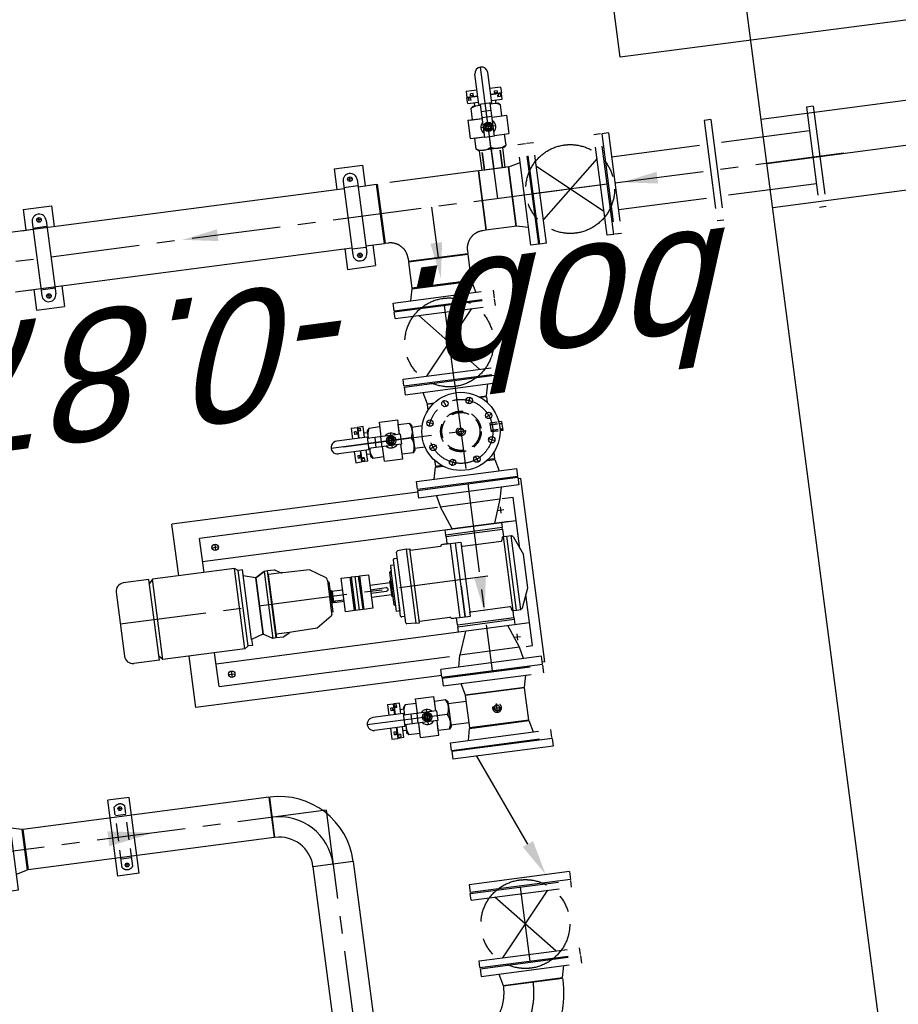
# Model space of a CAD drawing. Extents: x 117893332 to 118394757, y 454959407 to 455669244.
# Tile 239 of 256: x 118254376 to 118256848, y 455252082 to 455254852. Entities that reach past the tile are written whole.
import ezdxf

# ---------------------------------------------------------------- set-up
doc = ezdxf.new("R2010")
doc.units = 0
doc.header["$LTSCALE"] = 200
for name, pattern in [('CENTER', [2, 1.25, -0.25, 0.25, -0.25]), ('HIDDEN', [0.375, 0.25, -0.125]), ('Tauw_L_Center2', [6.499, 4, -0.833, 0.833, -0.833])]:
    doc.linetypes.add(name, pattern=pattern)
doc.layers.get('0').update_dxf_attribs({"linetype": 'CONTINUOUS'})
for name, color, linetype in [('0H', 6, 'CENTER'), ('0Hid', 6, 'HIDDEN'), ('0Hu1', 6, 'CONTINUOUS'), ('0Symbol', 6, 'CONTINUOUS'), ('EL6221--', 6, 'CONTINUOUS'), ('EL_N_A_EB00----REVISIE~-_-----', 1, 'CONTINUOUS'), ('ME_N_D_EB00----hollandia~-_-----', 135, 'CONTINUOUS'), ('ZU_B_D_EB00----ONDERDEEL~-_-----', 7, 'CONTINUOUS'), ('ZU_N_-_AL999---LL_pvc250_zgr34__18_^200~N_-----', 7, 'CONTINUOUS'), ('ZU_N_-_EL999---LL_pvc250_zgr34~H_-----', 2, 'Tauw_L_Center2'), ('ZU_N_-_EL999---LL_pvc250_zgr34~W_-----', 2, 'CONTINUOUS'), ('ZU_N_A_HV01----_arcering verharding gv asfalt~v_-----', 253, 'CONTINUOUS'), ('ZU_N_A_HV02----_arcering verharding ov betontegels-halfsteensverband~v_-----', 253, 'CONTINUOUS'), ('ZU_N_A_HV02----molgoot ov betonstraatsteen~v_-----', 253, 'CONTINUOUS')]:
    doc.layers.add(name, color=color, linetype=linetype)
doc.styles.add('tcb_isocp', font='tcb_isocp.shx')

# ---------------------------------------------------------------- blocks, each defined once
blk = doc.blocks.new('Vof100')
for p, q in [((-57.15, 0), (57.15, 0)), ((57.15, 0), (65.5, -32)), ((-65.5, -32), (-57.15, 0)), ((-110, -32), (110, -32)), ((-110, -52), (-110, -32)), ((-110, -52), (110, -52)), ((110, -52), (110, -32))]:
    blk.add_line(p, q)
blk = doc.blocks.new('B100')
for p, q in [((-57.2, 0), (57.2, 0)), ((152.5, -95.3), (152.5, -209.6))]:
    blk.add_line(p, q)
for radius in [209.7, 95.4]:
    blk.add_arc((152.5, 0), radius, 180, 270)
at = {"color": 0, "linetype": 'ByBlock'}
blk.add_arc((152.5, 0), 152.5, 180, 270, dxfattribs=at)
blk = doc.blocks.new('M150600')
for p, q in [((-150, 142.5), (-150, -142.5)), ((-131, 142.5), (-150, 142.5)), ((-131, 142.5), (-131, -142.5)), ((140.5, 142.5), (140.5, -142.5)), ((159.5, 142.5), (140.5, 142.5)), ((159.5, 142.5), (159.5, -142.5)), ((431, 142.5), (431, -142.5)), ((450, 142.5), (431, 142.5)), ((450, 142.5), (450, -142.5)), ((-131, 75), (140.5, 75)), ((431, 75), (159.5, 75)), ((-131, -75), (140.5, -75)), ((431, -75), (159.5, -75)), ((-131, -142.5), (-150, -142.5)), ((159.5, -142.5), (140.5, -142.5)), ((450, -142.5), (431, -142.5))]:
    blk.add_line(p, q)
blk = doc.blocks.new('LD150ba')
for p, q in [((0, 142.5), (0, -142.5)), ((0, 142.5), (19, 142.5)), ((19, 142.5), (19, -142.5)), ((191, 142.5), (191, -142.5)), ((191, 142.5), (210, 142.5)), ((210, 142.5), (210, -142.5)), ((19, -75), (191, 75)), ((19, 75), (191, -75)), ((0, -142.5), (19, -142.5)), ((191, -142.5), (210, -142.5))]:
    blk.add_line(p, q)
at = {"color": 0, "linetype": 'ByBlock'}
blk.add_line((0, 0), (210, 0), dxfattribs=at)
blk.add_circle((105, 0), 125)
blk = doc.blocks.new('S150')
for p, q in [((-227.15, 143), (-58.85, 143)), ((-227.15, 134.15), (-227.15, 143)), ((-58.85, 134.15), (-58.85, 143)), ((-286, -84.15), (-286, 84.15)), ((-286, 84.15), (-277.15, 84.15)), ((-8.85, 84.15), (0, 84.15)), ((0, -84.15), (0, 84.15)), ((-286, -84.15), (0, -84.15))]:
    blk.add_line(p, q)
at = {"color": 0, "linetype": 'ByBlock'}
blk.add_line((-143, 0), (-143, 143), dxfattribs=at)
for centre, start, end in [((-277.15, 134.15), 270, 0), ((-8.85, 134.15), 180, 270)]:
    blk.add_arc(centre, 50, start, end)
blk = doc.blocks.new('Vof150')
for p, q in [((-92, -33), (-84.15, 0)), ((-84.15, 0), (84.15, 0)), ((84.15, 0), (92, -33)), ((-142.5, -33), (142.5, -33)), ((-142.5, -55), (-142.5, -33)), ((-142.5, -55), (142.5, -55)), ((142.5, -55), (142.5, -33))]:
    blk.add_line(p, q)
blk = doc.blocks.new('sok-DN50va')
for p, q in [((-32.75, 0), (32.75, 0)), ((-32.75, 0), (-32.75, -56)), ((32.75, 0), (32.75, -56)), ((-32.75, -56), (32.75, -56))]:
    blk.add_line(p, q)
at = {"color": 0, "linetype": 'ByBlock'}
blk.add_line((0, -56), (0, 0), dxfattribs=at)
at = {"color": 0, "linetype": 'HIDDEN'}
for p, q in [((-26, 0), (-26, -56)), ((-25, 0), (-25, -56)), ((25, 0), (25, -56)), ((26, 0), (26, -56))]:
    blk.add_line(p, q, dxfattribs=at)
blk = doc.blocks.new('TK150')
for p, q in [((3, 142.5), (3, -142.5)), ((3, 142.5), (25, 142.5)), ((25, 142.5), (25, -142.5)), ((381, 142.5), (381, -142.5)), ((381, 142.5), (403, 142.5)), ((403, 142.5), (403, -142.5)), ((288.8, 36.3), (25, -74.3)), ((3, -142.5), (25, -142.5)), ((381, -142.5), (403, -142.5))]:
    blk.add_line(p, q)
blk.add_solid([(282.3, 51.7), (295.2, 21), (381, 75)])
blk = doc.blocks.new('A$C2A487C3A')
for p, q in [((0, -142.5), (0, 142.5)), ((0, 142.5), (22, 142.5)), ((22, 142.5), (22, -142.5)), ((508, 142.5), (508, -142.5)), ((530, 142.5), (508, 142.5)), ((530, -142.5), (530, 142.5)), ((55, 122), (55, 90.9)), ((200, 122), (55, 122)), ((120, -768), (120, 122)), ((164, 107.2), (217.8, 129.3)), ((312.2, 129.3), (217.8, 129.3)), ((366, 107.2), (312.2, 129.3)), ((475, 122), (330, 122)), ((410, -768), (410, 122)), ((475, 103.5), (475, 122)), ((22, 92), (55, 84.2)), ((55, 84.2), (120, 60)), ((55, 84.2), (55, -84.2)), ((120, 102), (120, -58)), ((370, 102.5), (160, 102.5)), ((160, 89.5), (160, 102.5)), ((370, 89.5), (160, 89.5)), ((160, 79.1), (160, 89.5)), ((370, 89.5), (370, 102.5)), ((370, 79.1), (370, 89.5)), ((475, 84.2), (410, 60)), ((508, 92), (475, 84.2)), ((475, 84.2), (475, -84.2)), ((120, -80), (120, 80)), ((120, 80), (135, 80)), ((135, 80), (135, -80)), ((140, 80), (135, 80)), ((140, 80), (160, 80.5)), ((140, 80), (140, -80)), ((160, 79.5), (370, 79.5)), ((170.5, 74.9), (161.5, 77.1)), ((172, -37.7), (172, 72.9)), ((358, -37.7), (358, 72.9)), ((359.5, 74.9), (368.5, 77.1)), ((390, 80), (370, 80.5)), ((390, -80), (390, 80)), ((390, 80), (395, 80)), ((390, 0), (390, 66.8)), ((395, -80), (395, 80)), ((395, 80), (410, 80)), ((160, -40.5), (172, -40.5)), ((160, -55.5), (160, -40.5)), ((169, -40.5), (358, -40.5)), ((370, -40.5), (358, -40.5)), ((370, -55.5), (370, -40.5)), ((120, -60), (55, -84.2)), ((135, -80), (120, -80)), ((140, -80), (135, -80)), ((140, -80), (160, -80.5)), ((370, -55.5), (160, -55.5)), ((160, -95.5), (160, -55.5)), ((160, -70.5), (370, -70.5)), ((160, -75.5), (160, -92.5)), ((283.1, -55.5), (370, -55.5)), ((370, -95.5), (370, -55.5)), ((370, -75.5), (370, -92.5)), ((390, -80), (370, -80.5)), ((390, -80), (395, -80)), ((410, -80), (395, -80)), ((410, -60), (475, -84.2)), ((22, -92), (55, -84.2)), ((55, -93.5), (55, -768)), ((161, -95.5), (160, -95.5)), ((164, -184.5), (164, -98.5)), ((366, -184.5), (366, -98.5)), ((369, -95.5), (370, -95.5)), ((508, -92), (475, -84.2)), ((475, -768), (475, -114.3)), ((0, -142.5), (22, -142.5)), ((530, -142.5), (508, -142.5)), ((160, -185.5), (164, -184.5)), ((370, -185.5), (160, -185.5)), ((160, -195.5), (160, -185.5)), ((370, -185.5), (366, -184.5)), ((370, -195.5), (370, -185.5)), ((160, -195.5), (370, -195.5)), ((160, -195.5), (161.8, -220.7)), ((370, -195.5), (368.2, -220.7)), ((365.2, -223.5), (164.8, -223.5)), ((182.5, -223.5), (182.5, -232.5)), ((185.5, -235.5), (330, -235.5)), ((200, -235.5), (200, -245.5)), ((200, -245.5), (215, -245.5)), ((209, -245.5), (206, -245.5)), ((215, -245.5), (219, -249.5)), ((219, -249.5), (215, -245.5)), ((315, -245.5), (215, -245.5)), ((344.5, -235.5), (287.5, -235.5)), ((315, -245.5), (311, -249.5)), ((330, -245.5), (315, -245.5)), ((330, -235.5), (330, -245.5)), ((347.5, -223.5), (347.5, -232.5)), ((311, -249.5), (219, -249.5)), ((242.5, -252.5), (242.5, -249.5)), ((242.5, -249.5), (265, -249.5)), ((287.5, -252.5), (242.5, -252.5)), ((247.5, -310), (247.5, -252.5)), ((260, -310), (260, -265.5)), ((270, -310), (270, -265.5)), ((282.5, -252.5), (282.5, -310)), ((287.5, -249.5), (287.5, -252.5)), ((217.5, -310), (312.5, -310)), ((217.5, -336), (217.5, -310)), ((312.5, -310), (312.5, -336)), ((217.5, -336), (312.5, -336)), ((217.5, -359), (217.5, -339)), ((217.5, -339), (312.5, -339)), ((217.5, -349), (312.5, -349)), ((217.5, -359), (312.5, -359)), ((312.5, -339), (312.5, -359)), ((217.5, -388), (217.5, -362)), ((312.5, -362), (217.5, -362)), ((312.5, -362), (312.5, -380)), ((312.5, -380), (312.5, -388)), ((312.5, -388), (217.5, -388)), ((250, -419), (250, -388)), ((279.5, -388), (279.5, -412)), ((283, -388), (283, -416)), ((211, -429.2), (181.9, -472.8)), ((218.5, -427), (215.2, -427)), ((218.5, -427), (311.5, -427)), ((222.5, -423), (307.5, -423)), ((247.5, -423), (247.5, -419)), ((247.5, -419), (250, -419)), ((280, -416.5), (250, -416.5)), ((280, -419), (250, -419)), ((283, -416), (280, -416)), ((280, -416), (280, -419)), ((280, -419), (282.5, -419)), ((282.5, -419), (282.5, -423)), ((311.5, -427), (314.8, -427)), ((319, -429.2), (348.1, -472.8)), ((181.9, -472.8), (180.7, -539.8)), ((348.1, -472.8), (349.3, -539.8)), ((170.7, -568.8), (179.9, -552.9)), ((180.5, -551.8), (180, -581.5)), ((180.7, -539.8), (180.5, -551.8)), ((349.3, -539.8), (349.5, -551.8)), ((349.5, -551.8), (350, -581.5)), ((359.3, -568.8), (350.1, -552.9)), ((170, -571.3), (170, -590.5)), ((180, -581.5), (180, -590)), ((350, -581.5), (350, -590)), ((360, -571.3), (360, -590.5)), ((360, -590.5), (170, -590.5)), ((170, -590.5), (170, -600)), ((170, -600), (360, -600)), ((170, -600), (185, -626)), ((170, -600), (185, -626)), ((185, -626), (170, -600)), ((180, -590), (360, -590)), ((180, -590.5), (360, -590.5)), ((360, -600), (345, -626)), ((360, -600), (345, -626)), ((360, -590.5), (360, -600)), ((185, -626.5), (175, -660)), ((185, -626), (345, -626)), ((185, -626), (345, -626)), ((185, -626.5), (185, -626)), ((185, -626.5), (345, -626.5)), ((185, -626.5), (345, -626.5)), ((185, -626.5), (185, -626.5)), ((345, -626.5), (345, -626)), ((345, -626.5), (345, -626.5)), ((345, -626.5), (355, -660)), ((158, -660), (158, -672)), ((355, -660), (158, -660)), ((355, -660), (372, -660)), ((372, -660), (372, -672)), ((158, -672), (151, -682)), ((379, -682), (151, -682)), ((151, -682), (151, -914.7)), ((372, -672), (158, -672)), ((372, -672), (379, -682)), ((379, -682), (379, -914.7)), ((151, -768), (55, -768)), ((475, -768), (379, -768)), ((151, -914.7), (162.4, -924.7)), ((379, -914.7), (151, -914.7)), ((151, -924.7), (151, -997.3)), ((379, -924.7), (151, -924.7)), ((379, -914.7), (367.6, -924.7)), ((379, -924.7), (379, -997.3)), ((174.4, -1020.7), (355.6, -1020.7))]:
    blk.add_line(p, q)
blk.add_lwpolyline([(279.5, -412), (279.5, -412.1), (279.5, -412.3), (279.5, -412.4), (279.5, -412.6), (279.5, -412.7), (279.5, -412.8), (279.5, -413), (279.5, -413.1), (279.5, -413.2), (279.5, -413.4), (279.5, -413.5), (279.5, -413.6), (279.5, -413.8), (279.5, -413.9), (279.5, -414), (279.5, -414.1), (279.5, -414.2), (279.6, -414.4), (279.6, -414.5), (279.6, -414.6), (279.6, -414.7), (279.6, -414.8), (279.6, -414.9), (279.6, -415), (279.7, -415.1), (279.7, -415.2), (279.7, -415.2), (279.7, -415.3), (279.7, -415.4), (279.7, -415.5), (279.7, -415.5), (279.8, -415.6), (279.8, -415.7), (279.8, -415.7), (279.8, -415.8), (279.8, -415.8), (279.9, -415.8), (279.9, -415.9), (279.9, -415.9), (279.9, -415.9), (279.9, -416), (279.9, -416), (280, -416), (280, -416), (280, -416)])
for centre in [(85, -728), (445, -728)]:
    blk.add_circle(centre, 9)
for centre, radius, start, end in [((160, 104.5), 2, 270, 360), ((165, 104.3), 3, 108.6418, 180), ((365, 104.3), 3, 360, 71.3582), ((370, 104.5), 2, 180, 270), ((162, 79.1), 2, 180, 255.9638), ((170, 72.9), 2, 360, 75.9637), ((360, 72.9), 2, 104.0363, 180), ((368, 79.1), 2, 284.0362, 360), ((169, -37.5), 3, 270, 360), ((361, -37.5), 3, 180, 270), ((161, -98.5), 3, 360, 90), ((369, -98.5), 3, 90, 180), ((164.8, -220.5), 3, 184.0856, 270), ((365.2, -220.5), 3, 270, 355.9144), ((185.5, -232.5), 3, 180, 270), ((344.5, -232.5), 3, 270, 360), ((265, -265.5), 5, 360, 180), ((215.2, -432), 5, 90, 146.2268), ((218.5, -423), 4, 270, 0), ((311.5, -423), 4, 180, 270), ((314.8, -432), 5, 33.7732, 90), ((175.5, -550.4), 5, 330, 359), ((354.5, -550.4), 5, 181, 210), ((175, -571.3), 5, 150, 180), ((355, -571.3), 5, 0, 30), ((174.4, -997.3), 23.4, 180, 270), ((355.6, -997.3), 23.4, 270, 0)]:
    blk.add_arc(centre, radius, start, end)
at = {"layer": '0H'}
for p, q in [((85, 73), (85, 91)), ((445, 73), (445, 91)), ((76, 82), (94, 82)), ((436, 82), (454, 82)), ((85, -737), (85, -719)), ((445, -737), (445, -719)), ((76, -728), (94, -728)), ((436, -728), (454, -728))]:
    blk.add_line(p, q, dxfattribs=at)
at = {"layer": '0H', "color": 1, "linetype": 'CENTER'}
for p, q in [((265, 22), (265, -1020.7)), ((0, 0), (530, 0))]:
    blk.add_line(p, q, dxfattribs=at)
blk = doc.blocks.new('sok-DN15ba')
at = {"color": 0, "linetype": 'ByBlock'}
for p, q in [((12.5, 0), (-12.5, 0)), ((0, -12.5), (0, 12.5))]:
    blk.add_line(p, q, dxfattribs=at)
for radius in [12.5, 7.5]:
    blk.add_circle((0, 0), radius)
blk.add_arc((0, 0), 8.5, 180, 90)
blk = doc.blocks.new('B150')
for p, q in [((-84.1, 0), (84.2, 0)), ((228.5, -144.3), (228.5, -312.6))]:
    blk.add_line(p, q)
for radius in [312.6, 144.3]:
    blk.add_arc((228.5, 0), radius, 180, 270)
at = {"color": 0, "linetype": 'ByBlock'}
blk.add_arc((228.5, 0), 228.5, 180, 270, dxfattribs=at)
blk = doc.blocks.new('KK_DN50ba')
for p, q in [((-63.4, 35.6), (-57.8, 42)), ((-63.4, -35.6), (-63.4, 35.6)), ((-57.8, 42), (-26.4, 42)), ((25.6, 55.1), (-26.4, 55.1)), ((-26.4, 55.1), (-26.4, 14)), ((-26.4, 42), (-26.4, 14)), ((25.6, 55.1), (25.6, 14)), ((25.6, 48.4), (25.6, 14)), ((57.1, 42), (25.6, 42)), ((62.6, 35.6), (57.1, 42)), ((62.6, 14), (62.6, 35.6)), ((-57.8, 0), (-28.4, 0)), ((-28.4, 14), (65.4, 14)), ((-28.4, -14), (-28.4, 14)), ((27.7, -14), (27.7, 14)), ((44.3, -14), (44.3, 14)), ((65.4, 18.2), (151.4, 18.2)), ((65.4, -18.2), (65.4, 18.2)), ((-28.4, -14), (65.4, -14)), ((-26.4, -14), (-26.4, -42)), ((-26.4, -14), (-26.4, -55.1)), ((25.6, -14), (25.6, -48.4)), ((25.6, -14), (25.6, -55.1)), ((62.6, -35.6), (62.6, -14)), ((65.4, -18.2), (151.4, -18.2)), ((-57.8, -42), (-63.4, -35.6)), ((-26.4, -42), (-57.8, -42)), ((25.6, -55.1), (-26.4, -55.1)), ((25.6, -42), (57.1, -42)), ((57.1, -42), (62.6, -35.6))]:
    blk.add_line(p, q)
blk.add_lwpolyline([(-5.6, 9.1), (-10.9, 0), (-5.6, -9.1), (4.9, -9.1), (10.1, 0), (4.9, 9.1)], close=True)
for radius in [13.1, 8.27, 6.13]:
    blk.add_circle((-0.4, 0), radius)
for centre, radius, start, end in [((-21, 21), 42.3, 150.2533, 209.7467), ((20.3, 21), 42.3, 350.4908, 29.7467), ((-21, -21), 42.3, 150.2533, 209.7467), ((-0.4, 0), 21, 41.8103, 138.1897), ((-0.4, 0), 7, 168.4465, 99.6448), ((151.4, 0), 18.2, 270, 90), ((-0.4, 0), 21, 221.8103, 318.1897), ((20.3, -21), 42.3, 330.2533, 9.5092)]:
    blk.add_arc(centre, radius, start, end)
at = {"layer": '0H'}
for p, q in [((-0.4, -21), (-0.4, 21)), ((-63.4, 0), (169.6, 0))]:
    blk.add_line(p, q, dxfattribs=at)
blk = doc.blocks.new('slibverwerkingsgebouw')
for p, q in [((7488.9, 2096.6), (7430.5, 2096.5)), ((7430.5, 2096.5), (7430.6, 2016.5)), ((7715.5, 2096.7), (7657.2, 2096.7)), ((7715.5, 2096.7), (7715.6, 2016.7)), ((5822.1, 2074.8), (6037.1, 2074.9)), ((5822.1, 2014.8), (5822.1, 2074.8)), ((6037.1, 2014.9), (6037.1, 2074.9)), ((7471.6, 2056.6), (7458.6, 2056.5)), ((7465.1, 2050.1), (7465.1, 2063.1)), ((7677.1, 2076.7), (7469.1, 2076.6)), ((7485.6, 2076.6), (7485.6, 2036.6)), ((7660.5, 2076.7), (7660.6, 2036.7)), ((7674.6, 2056.7), (7687.6, 2056.7)), ((7681.1, 2050.2), (7681.1, 2063.2)), ((7677.1, 2036.7), (7469.1, 2036.6)), ((5822.1, 2014.8), (6037.1, 2014.9)), ((7488.9, 2016.6), (7430.6, 2016.5)), ((7715.6, 2016.7), (7657.2, 2016.7)), ((7489.5, 1214.1), (7431.1, 1214.1)), ((7431.1, 1214.1), (7431.2, 1134.1)), ((7677.7, 1194.3), (7469.7, 1194.1)), ((7486.2, 1194.1), (7486.2, 1154.1)), ((7716.1, 1214.3), (7657.8, 1214.2)), ((7661.1, 1194.2), (7661.2, 1154.2)), ((7716.1, 1214.3), (7716.2, 1134.3)), ((7472.2, 1174.1), (7459.2, 1174.1)), ((7465.7, 1167.6), (7465.7, 1180.6)), ((7675.2, 1174.2), (7688.2, 1174.3)), ((7681.7, 1167.8), (7681.7, 1180.8)), ((7677.7, 1154.3), (7469.7, 1154.1)), ((7489.5, 1134.1), (7431.2, 1134.1)), ((7716.2, 1134.3), (7657.8, 1134.2))]:
    blk.add_line(p, q)
at = {"color": 0, "linetype": 'ByBlock'}
for p, q in [((5849.6, 2039.3), (5849.6, 2050.3)), ((6009.6, 2039.4), (6009.6, 2050.4)), ((5844.1, 2044.8), (5855.1, 2044.8)), ((6004.1, 2044.9), (6015.1, 2044.9))]:
    blk.add_line(p, q, dxfattribs=at)
for centre, radius in [((5849.6, 2044.8), 5.5), ((6009.6, 2044.9), 5.5), ((7465.1, 2056.6), 6.5), ((7681.1, 2056.7), 6.5), ((7465.7, 1174.1), 6.5), ((7681.7, 1174.3), 6.5)]:
    blk.add_circle(centre, radius)
for centre, start, end in [((7469.1, 2056.6), 90.0391, 270.0391), ((7677.1, 2056.7), 270.0391, 90.0391), ((7469.7, 1174.1), 90.0391, 270.0391), ((7677.7, 1174.3), 270.0391, 90.0391)]:
    blk.add_arc(centre, 20, start, end)
at = {"layer": '0H'}
for p, q in [((5930, 1470), (5929, 2884.9)), ((7574.6, -213.6), (7572.6, 2706.7)), ((5930, 1470), (499, 1466.3)), ((6937.6, 1289.4), (6937.8, 956.2)), ((6906.8, 1031), (6899.5, 1048.6)), ((6968.8, 1031.1), (6976, 1048.6)), ((6863, 987.2), (6845.4, 994.4)), ((7012.6, 987.3), (7030.2, 994.6)), ((7082.3, 956.3), (6792.3, 956.1)), ((6863, 925.2), (6845.5, 917.9)), ((7012.7, 925.3), (7030.2, 918)), ((6906.9, 881.4), (6899.6, 863.8)), ((6968.9, 881.4), (6976.1, 863.9)), ((7573.9, 769.1), (7821.5, 769.3))]:
    blk.add_line(p, q, dxfattribs=at)
blk.add_circle((6937.8, 956.2), 90, dxfattribs=at)
at = {"layer": '0Hid'}
for p, q in [((5843.9, 2059.8), (6015.3, 2059.9)), ((5868.3, 2029.8), (5868.3, 2059.8)), ((5990.9, 2029.9), (5990.9, 2059.9)), ((5844, 2029.8), (6015.3, 2029.9)), ((6950.4, 872.1), (6925.4, 872.1)), ((6925.4, 852), (6925.4, 872.1)), ((6929.4, 872.1), (6929.4, 851.6)), ((6930.4, 872.1), (6930.4, 851.5)), ((6945.4, 872.1), (6945.4, 851.5)), ((6946.4, 872.1), (6946.4, 851.6)), ((6950.4, 852), (6950.4, 872.1)), ((6929.4, 846.6), (6929.4, 839.1)), ((6930.4, 846.5), (6930.4, 839.1)), ((6945.4, 846.5), (6945.4, 839.1)), ((6946.4, 846.6), (6946.4, 839.1))]:
    blk.add_line(p, q, dxfattribs=at)
for radius in [57.1, 53.5]:
    blk.add_circle((6937.8, 956.2), radius, dxfattribs=at)
for centre, start, end in [((5855.6, 2044.8), 127.9027, 232.1754), ((6003.6, 2044.9), 307.9027, 52.1754)]:
    blk.add_arc(centre, 19, start, end, dxfattribs=at)
at = {"layer": '0Hu1'}
for p, q in [((5986.6, 2323.1), (5872.3, 2323)), ((5872.7, 1624.5), (5872.3, 2323)), ((5987, 1624.6), (5986.6, 2323.1)), ((7488.9, 2148.6), (7489.5, 1194.1)), ((7657.2, 2148.7), (7657.8, 1194.2)), ((7488.9, 2108.6), (7488.9, 2076.6)), ((7657.2, 2108.7), (7657.2, 2076.7)), ((6263.7, 1795.8), (6409.7, 1795.9)), ((6264.2, 1098.3), (6263.7, 1795.8)), ((6637.7, 1796), (6783.7, 1796.1)), ((6784.2, 1098.6), (6783.7, 1796.1)), ((5987, 1624.6), (5872.7, 1624.5)), ((5777.4, 1527.1), (3984, 1525.9)), ((5777.5, 1412.8), (3984, 1411.6)), ((6104.3, 1260.5), (6104.4, 1244)), ((6135.2, 1260.5), (6104.3, 1260.5)), ((6123.2, 1252.5), (6115.4, 1252.5)), ((6115.4, 1247.5), (6115.4, 1252.5)), ((6120.4, 1247.5), (6115.4, 1247.5)), ((6120.4, 1242.5), (6120.4, 1247.5)), ((6123.2, 1242.5), (6123.2, 1252.5)), ((6202.4, 1260.6), (6171.6, 1260.5)), ((6183.5, 1252.6), (6191.4, 1252.6)), ((6183.5, 1242.6), (6183.5, 1252.6)), ((6186.4, 1247.6), (6191.4, 1247.6)), ((6186.4, 1242.6), (6186.4, 1247.6)), ((6191.4, 1247.6), (6191.4, 1252.6)), ((6202.4, 1260.6), (6202.4, 1244.1)), ((6919.4, 1261.1), (6888.6, 1261)), ((6888.6, 1261), (6888.6, 1244.5)), ((6907.5, 1253.1), (6899.6, 1253.1)), ((6899.6, 1248.1), (6899.6, 1253.1)), ((6904.6, 1248.1), (6899.6, 1248.1)), ((6904.6, 1243.1), (6904.6, 1248.1)), ((6907.5, 1243.1), (6907.5, 1253.1)), ((6986.6, 1261.1), (6955.8, 1261.1)), ((6967.8, 1253.1), (6975.6, 1253.1)), ((6967.8, 1243.1), (6967.8, 1253.1)), ((6970.6, 1248.1), (6975.6, 1248.1)), ((6970.6, 1243.1), (6970.6, 1248.1)), ((6975.6, 1248.1), (6975.6, 1253.1)), ((6986.6, 1261.1), (6986.6, 1244.6)), ((6135.2, 1244), (6104.4, 1244)), ((6135.2, 1242.6), (6104.4, 1242.5)), ((6104.4, 1226.5), (6104.4, 1242.5)), ((6104.4, 1226.5), (6135.2, 1226.6)), ((6107.8, 1244), (6107.8, 1234.8)), ((6115.3, 1234.8), (6107.8, 1234.8)), ((6112.8, 1239), (6112.8, 1244)), ((6115.3, 1239), (6112.8, 1239)), ((6115.3, 1234.8), (6115.3, 1239)), ((6123.2, 1216.9), (6123.2, 1226.5)), ((6202.4, 1244.1), (6171.6, 1244)), ((6202.4, 1242.6), (6171.6, 1242.6)), ((6171.6, 1226.6), (6202.4, 1226.6)), ((6183.5, 1217), (6183.5, 1226.6)), ((6191.4, 1239), (6193.9, 1239)), ((6191.4, 1234.9), (6191.4, 1239)), ((6191.4, 1234.9), (6199, 1234.9)), ((6193.9, 1239), (6193.9, 1244)), ((6199, 1244.1), (6199, 1234.9)), ((6202.4, 1226.6), (6202.4, 1242.6)), ((6919.4, 1244.5), (6888.6, 1244.5)), ((6919.4, 1243.1), (6888.6, 1243.1)), ((6888.6, 1227.1), (6888.6, 1243.1)), ((6888.6, 1227.1), (6919.4, 1227.1)), ((6892, 1244.5), (6892, 1235.4)), ((6899.6, 1235.4), (6892, 1235.4)), ((6897.1, 1239.5), (6897.1, 1244.5)), ((6899.6, 1239.5), (6897.1, 1239.5)), ((6899.6, 1235.4), (6899.6, 1239.5)), ((6907.5, 1217.5), (6907.5, 1227.1)), ((6986.6, 1244.6), (6955.8, 1244.6)), ((6986.6, 1243.1), (6955.8, 1243.1)), ((6955.8, 1227.1), (6986.6, 1227.1)), ((6967.8, 1217.5), (6967.8, 1227.1)), ((6975.7, 1239.6), (6978.2, 1239.6)), ((6975.7, 1235.4), (6975.7, 1239.6)), ((6975.7, 1235.4), (6983.2, 1235.4)), ((6978.2, 1239.6), (6978.2, 1244.6)), ((6983.2, 1244.6), (6983.2, 1235.4)), ((6986.6, 1227.1), (6986.6, 1243.1)), ((7489.5, 1154.1), (7489.6, 1101.6)), ((7657.8, 1154.2), (7657.9, 1101.7)), ((6123.3, 1090.9), (6123.4, 1039.8)), ((6183.6, 1091), (6183.7, 1039.9)), ((6792.2, 1098.6), (6792.4, 813.6)), ((6792.2, 1098.6), (6814.2, 1098.6)), ((6814.2, 1098.6), (6814.4, 813.6)), ((6907.6, 1091.5), (6907.6, 1062)), ((6967.9, 1091.5), (6967.9, 1062)), ((7060.2, 1098.8), (7060.4, 813.8)), ((7082.2, 1098.8), (7060.2, 1098.8)), ((7082.2, 1098.8), (7082.4, 813.8)), ((7489.6, 1101.6), (7657.9, 1101.7)), ((6199.3, 1039.9), (6107.8, 1039.8)), ((6107.9, 871.5), (6107.8, 1039.8)), ((6199.4, 871.6), (6199.3, 1039.9)), ((6199.4, 871.6), (6199.3, 1039.9)), ((6814.3, 1048.1), (6847.3, 1040.3)), ((6847.3, 1040.3), (6847.3, 1018.7)), ((6849.3, 1021.5), (6849.3, 1040.3)), ((6866.9, 1040.3), (6849.3, 1040.3)), ((7025.3, 1040.4), (7008.6, 1040.4)), ((7025.3, 1023), (7025.3, 1040.4)), ((7060.3, 1048.3), (7027.3, 1040.4)), ((7027.3, 1040.4), (7027.3, 1020.2)), ((7428.8, 1040.7), (7355.3, 1040.7)), ((7355.4, 872.4), (7355.3, 1040.7)), ((7428.9, 872.4), (7428.8, 1040.7)), ((6847.4, 893.6), (6847.4, 872)), ((6849.4, 872), (6849.4, 890.8)), ((7025.4, 872.1), (7025.4, 889.6)), ((7027.4, 892.3), (7027.4, 872.1)), ((6107.9, 871.5), (6199.4, 871.6)), ((6107.9, 871.5), (6199.4, 871.6)), ((6847.4, 872), (6814.4, 864.1)), ((6867, 872), (6849.4, 872)), ((7025.4, 872.1), (7008.7, 872.1)), ((7027.4, 872.1), (7060.4, 864.3)), ((7428.9, 872.4), (7355.4, 872.4)), ((6925.4, 839.1), (6925.4, 846.9)), ((6950.4, 839.1), (6925.4, 839.1)), ((6950.4, 839.1), (6950.4, 847)), ((6264.4, 805.8), (6264.4, 813.3)), ((6264.4, 805.8), (6784.4, 806.1)), ((6784.4, 806.1), (6784.4, 813.6)), ((6792.4, 813.6), (6814.4, 813.6)), ((7082.4, 813.8), (7060.4, 813.8)), ((7489.8, 726.1), (7489.8, 813.6)), ((7489.8, 811.6), (7658.1, 811.7)), ((7658.1, 726.2), (7658.1, 811.7)), ((7849.7, 818.3), (7849.7, 787.5)), ((7849.7, 818.3), (7865.7, 818.3)), ((7867.1, 814.9), (7858, 814.9)), ((7858, 807.3), (7858, 814.9)), ((7858, 807.3), (7862.2, 807.3)), ((7862.2, 807.3), (7862.1, 809.8)), ((7862.1, 809.8), (7867.1, 809.8)), ((7865.7, 787.5), (7865.7, 818.3)), ((7883.7, 818.3), (7867.1, 818.3)), ((7867.2, 787.5), (7867.1, 818.3)), ((7870.7, 807.3), (7875.7, 807.3)), ((7870.7, 802.3), (7870.7, 807.3)), ((7875.7, 799.4), (7875.7, 807.3)), ((7883.7, 787.5), (7883.7, 818.3)), ((7840.1, 799.4), (7849.7, 799.4)), ((7865.7, 802.3), (7870.7, 802.3)), ((7865.7, 799.4), (7875.7, 799.4)), ((7849.7, 751.1), (7849.8, 720.3)), ((7865.8, 720.3), (7865.7, 751.1)), ((7867.2, 720.3), (7867.2, 751.1)), ((7883.7, 720.3), (7883.7, 751.1)), ((7658.1, 728.2), (7489.8, 728.1)), ((7840.1, 739.1), (7849.7, 739.1)), ((7849.8, 720.3), (7865.8, 720.3)), ((7858.1, 731.2), (7858.1, 723.7)), ((7858.1, 731.2), (7862.2, 731.2)), ((7867.2, 723.7), (7858.1, 723.7)), ((7862.2, 731.2), (7862.2, 728.7)), ((7862.2, 728.7), (7867.2, 728.8)), ((7865.7, 739.1), (7875.7, 739.1)), ((7865.7, 736.3), (7870.7, 736.3)), ((7883.7, 720.3), (7867.2, 720.3)), ((7870.7, 736.3), (7870.7, 731.3)), ((7870.7, 731.3), (7875.7, 731.3)), ((7875.7, 739.1), (7875.7, 731.3))]:
    blk.add_line(p, q, dxfattribs=at)
for centre, radius in [((6937.8, 956.2), 110), ((6903.3, 1039.4), 9), ((6972.2, 1039.4), 9), ((6854.6, 990.6), 9), ((7020.9, 990.7), 9), ((6854.7, 921.7), 9), ((7021, 921.8), 9), ((6903.4, 873.1), 9), ((6972.3, 873.1), 9)]:
    blk.add_circle(centre, radius, dxfattribs=at)
blk.add_solid([(6524.3, 939.3), (6424.3, 955.9), (6524.3, 972.6)], dxfattribs=at)
at = {"layer": '0Symbol'}
for points in [[(5950.9, 2087.9), (5929.7, 1959.9), (5908.2, 2087.9)], [(7556.7, 1563.6), (7573.3, 1663.7), (7590.1, 1563.7)], [(7472.6, 939.9), (7372.6, 956.5), (7472.6, 973.3)], [(7557.6, 316), (7574.2, 416), (7590.9, 316)]]:
    blk.add_solid(points, dxfattribs=at)
at = {"layer": '0H', "color": 1, "linetype": 'CENTER', "xscale": -1}
for name, p, rotation in [('B150', (5375.3, 955.2), 270.0390618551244), ('Vof150', (5377.3, 955.2), 90.03906185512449), ('Vof150', (6201.3, 955.7), 90.03906185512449)]:
    blk.add_blockref(name, p, dxfattribs=dict(at, rotation=rotation))
at = {"layer": '0H', "color": 1, "linetype": 'CENTER'}
for name, p, rotation in [('LD150ba', (5435.3, 955.2), 0.03906527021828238), ('Vof150', (6106.3, 955.7), 270.0390618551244), ('LD150ba', (7085.3, 956.3), 0.03906527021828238), ('Vof150', (7353.3, 956.5), 270.0390618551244), ('S150', (7573.7, 1099.7), 90.03906185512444), ('sok-DN50va', (7658.1, 769.2), 90.03906185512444), ('Vof150', (7574, 726.2), 0.03906527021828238), ('LD150ba', (7574.2, 458.2), 90.03906185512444), ('M150600', (7574.3, 305.2), 270.0390618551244)]:
    blk.add_blockref(name, p, dxfattribs=dict(at, rotation=rotation))
at = {"layer": '0Hid', "color": 1, "linetype": 'CENTER', "xscale": -1, "rotation": 270.0390618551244}
blk.add_blockref('sok-DN15ba', (6153.6, 955.7), dxfattribs=at)
at = {"layer": '0Hid', "color": 1, "linetype": 'CENTER', "rotation": 90.03906185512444}
blk.add_blockref('sok-DN15ba', (6937.8, 956.2), dxfattribs=at)
at = {"layer": '0Hu1', "xscale": -1, "rotation": 180.0390652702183}
blk.add_blockref('Vof100', (5929.4, 2325.1), dxfattribs=at)
at = {"layer": '0Hu1'}
for name, p, rotation in [('A$C2A487C3A', (6789.3, 956.1), 180.0390652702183), ('B100', (5777.5, 1469.9), 90.03906185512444), ('KK_DN50ba', (6153.4, 1154.3), 90.03906185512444), ('KK_DN50ba', (6937.7, 1154.8), 90.03906185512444), ('KK_DN50ba', (7777.5, 769.2), 0.03906527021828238)]:
    blk.add_blockref(name, p, dxfattribs=dict(at, rotation=rotation))
at = {"layer": '0Hu1', "color": 1, "linetype": 'CENTER', "rotation": 180.0390652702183}
blk.add_blockref('TK150', (6051.3, 955.6), dxfattribs=at)
blk = doc.blocks.new('A$C051E189E')
at = {"layer": 'EL6221--'}
blk.add_lwpolyline([(62257.8, -66189.5), (64521.3, -66189.5), (64521.3, -68370.8), (62257.8, -68370.8)], close=True, dxfattribs=at)

msp = doc.modelspace()

# ---------------------------------------------------------------- hatches: boundary and pattern name
at = {"layer": 'ZU_N_A_HV01----_arcering verharding gv asfalt~v_-----'}
h = msp.add_hatch(dxfattribs=at)
h.set_pattern_fill('ASFALT', color=256, scale=3000)
h.set_pattern_definition([(157.41631, (118248804.68, 455213277.6), (-144.0122, -346.24485), []), (217.41631, (118248804.68, 455213277.6), (227.85075, -297.8406), [])])
h.paths.add_polyline_path([(118253562.5, 455173882.8, -0.413671), (118245855.8, 455163886.8), (118232779.4, 455162183.4, -0.239601), (118226539.3, 455164396.4), (118222931.6, 455163926.7), (118222383.7, 455168135.5), (118218106.9, 455167574.6), (118214434.7, 455164219.5), (118215506.4, 455155986.2), (118286398.3, 455165214), (118285827.7, 455169598.1), (118269443.6, 455167465.5, -0.414214), (118257765.8, 455176453.3), (118256227.9, 455188268.7, -0.414214), (118265215.7, 455199946.5), (118292266.1, 455203467.5), (118291600.1, 455208584.4), (118288512.1, 455208182.4, -0.414214), (118286360.3, 455209838.5), (118282082.5, 455242702.4), (118277103.6, 455242054.3, -0.414214), (118269661, 455247782.5), (118267518.7, 455264240.6), (118262945.7, 455263645.4), (118267639.6, 455227475.9), (118267223.1, 455227422), (118267223.1, 455227421.8), (118252708.4, 455225559), (118252749.8, 455225241.2), (118251437.4, 455225070.9), (118250715, 455230620.6), (118243327.3, 455287376.9), (118243629.7, 455287416.2), (118243124.4, 455290872.4), (118240928.7, 455307740.1, -0.414214), (118245603.8, 455313814.3), (118274546.5, 455317581.7), (118274030.2, 455321548.3), (118245583.3, 455317845.4, -0.414214), (118239509, 455322520.5), (118233549.8, 455368302.3, 0.414214), (118222813.3, 455376565.6), (118207809.9, 455374612.7, 0.414214), (118199546.6, 455363876.2), (118205505.9, 455318094.4, -0.414212), (118200830.9, 455312020.1), (118163460.6, 455307155.6), (118165370.9, 455292480.2), (118168069.6, 455292831.5), (118168020.6, 455293207.6, -0.414213), (118177008.5, 455304885.4), (118193278.4, 455307003.2, -0.134342), (118196112.3, 455306610.7), (118204322.8, 455303093.5), (118205538.1, 455305921.5, -0.264812), (118209818.1, 455309156.2), (118230144.2, 455311802, -0.414214), (118236218.5, 455307127), (118240860.1, 455271468.1, -0.414214), (118236185, 455265393.9), (118214173, 455262528.6), (118214897.7, 455256960.6, -0.414214), (118212810.3, 455254248.5), (118211683.3, 455254101.8), (118212034, 455251407.1), (118215577.2, 455248630.1), (118219142.1, 455249094.1), (118218436.6, 455254511.8, -0.414229), (118220524, 455257224), (118236969.8, 455259364.7, -0.414213), (118243044, 455254689.7), (118246252.7, 455230039.7)])
h.paths.add_polyline_path([(118261528.7, 455214269.2, -0.414214), (118263616.1, 455216981.4), (118275257.9, 455218496.7, -0.414214), (118277970, 455216409.4), (118278976.7, 455208675.7, -0.414214), (118276889.3, 455205963.6), (118274097.8, 455205600.3, -0.414214), (118272506.4, 455206825.1), (118272485.3, 455206987.6), (118269242.6, 455206565.5), (118269263.8, 455206403, -0.414214), (118268038.9, 455204811.6), (118265247.5, 455204448.2, -0.414214), (118262535.4, 455206535.6)], flags=16)
h.paths.add_polyline_path([(118241537.9, 455300913.5), (118240100, 455300726.2), (118239912.7, 455302164.1), (118241350.6, 455302351.4)], flags=16)
h.paths.add_polyline_path([(118240440.7, 455309039.9), (118239002.9, 455308852.6), (118238815.6, 455310290.4), (118240253.4, 455310477.7)], flags=16)
h.paths.add_polyline_path([(118229627.9, 455315768.6), (118215546.7, 455313935.7, -0.414214), (118209472.4, 455318610.7), (118204138, 455359592.1, -0.414239), (118213125.7, 455371270.9), (118217290.6, 455371813, -0.414214), (118228968.4, 455362825.1), (118234303, 455321842.8, -0.414214)], flags=16)
h.paths.add_polyline_path([(118229573.7, 455316185), (118215492.5, 455314352.1, -0.414214), (118209888.9, 455318664.9), (118204554.5, 455359646.4, -0.41424), (118213180, 455370854.4), (118217344.8, 455371396.5, -0.414214), (118228551.9, 455362770.9), (118233886.5, 455321788.6, -0.414214)], flags=0)
h.paths.add_polyline_path([(118232786.1, 455366810.1), (118231546.6, 455366648.6), (118231359.3, 455368086.5), (118232598.8, 455368248)], flags=0)
at = {"layer": 'ZU_N_A_HV02----_arcering verharding ov betontegels-halfsteensverband~v_-----'}
h = msp.add_hatch(dxfattribs=at)
h.set_pattern_fill('TEGELS', color=256, scale=1200)
h.set_pattern_definition([(97.4163, (118248804.68, 455213277.58), (-297.4903, -38.7234), []), (187.4163, (118248804.68, 455213277.58), (38.7234, -297.4903), [300, -300]), (187.4163, (118248785.3, 455213426.33), (38.7234, -297.4903), [-300, 300])])
h.paths.add_polyline_path([(118278797.8, 455275302), (118282155.1, 455249509.7), (118281628, 455249441.1, 0.40884), (118275544.1, 455254035.1, 0.414213), (118270851, 455247937.4, 0.414214), (118276948.7, 455243244.3), (118282393.7, 455243953.1), (118282475, 455243328.3), (118277030, 455242619.6, -0.414214), (118270226.2, 455247856.1), (118268064.6, 455264463), (118267915.8, 455264443.6), (118262361.2, 455263720.6), (118262374.8, 455263615.9), (118259791, 455263277.8), (118258893.8, 455270189.9), (118247423.9, 455268677.9), (118247098.8, 455271175.8), (118246029, 455271036.6), (118246016.1, 455271135.7), (118271409.6, 455274441.1), (118270783.6, 455279250.4, 0.01833), (118271686.5, 455280061.2), (118272414.2, 455274471)])
h.paths.add_polyline_path([(118275200, 455256671.9, -1), (118273935.1, 455266389.9, -1)], flags=16)
h.paths.add_polyline_path([(118278757, 455268641), (118261899.4, 455266446.7), (118261318.5, 455270909.9), (118278176, 455273104.2)], flags=16)
h.paths.add_polyline_path([(118277060.1, 455243154.9), (118277098.8, 455242857.4), (118276801.3, 455242818.7), (118276762.6, 455243116.2)], flags=16)
at = {"layer": 'ZU_N_A_HV02----molgoot ov betonstraatsteen~v_-----'}
h = msp.add_hatch(dxfattribs=at)
h.set_pattern_fill('BRICK', color=256, scale=33.07086)
h.set_pattern_definition([(97.41631, (118248804.68, 455213277.58), (-208.2432, -27.10636), []), (187.4163, (118248804.68, 455213277.6), (54.2127, -416.4864), [210, -210]), (187.4163, (118248777.57, 455213485.83), (54.2127, -416.4864), [-210, 210])])
h.paths.add_polyline_path([(118236130.8, 455265810.4), (118213702.3, 455262890.9), (118213756.5, 455262474.4), (118214481.2, 455256906.4, -0.414214), (118212756.1, 455254665), (118211212.6, 455254464), (118211639.7, 455251182.5), (118215456.8, 455248190.8), (118219612.8, 455248731.8), (118218853.1, 455254566, -0.41423), (118220578.2, 455256807.5), (118237024, 455258948.2, -0.414214), (118242627.6, 455254635.5), (118245836.2, 455229985.5), (118253115.1, 455174065.7, -0.421725), (118245799.5, 455164303), (118232725.2, 455162599.9, -0.247725), (118226700.8, 455164841), (118223293.5, 455164399.8), (118222746, 455168606.4), (118217921.3, 455167973.9), (118213990, 455164382.1), (118215144.2, 455155515.5), (118286452.5, 455164797.5), (118286398.3, 455165214), (118215506.4, 455155986.2), (118214434.7, 455164219.5), (118218106.9, 455167574.6), (118222383.7, 455168135.5), (118222931.6, 455163926.7), (118226539.3, 455164396.4, 0.239601), (118232779.4, 455162183.4), (118245855.8, 455163886.8, 0.413671), (118253562.5, 455173882.8), (118246252.7, 455230039.7), (118243044, 455254689.7, 0.414213), (118236969.8, 455259364.7), (118220524, 455257224, 0.414229), (118218436.6, 455254511.8), (118219142.1, 455249094.1), (118215577.2, 455248630.1), (118212034, 455251407.1), (118211683.3, 455254101.8), (118212810.3, 455254248.5, 0.414214), (118214897.7, 455256960.6), (118214173, 455262528.6), (118236185, 455265393.9, 0.414214), (118240860.1, 455271468.1), (118236218.5, 455307127, 0.414214), (118230144.2, 455311802), (118209818.1, 455309156.2, 0.264812), (118205538.1, 455305921.5), (118204322.8, 455303093.5), (118196112.3, 455306610.7, 0.134342), (118193278.4, 455307003.2), (118177008.5, 455304885.4, 0.414213), (118168020.6, 455293207.6), (118168069.6, 455292831.5), (118168486.1, 455292885.7), (118168437.1, 455293261.8, -0.414213), (118177062.7, 455304468.9), (118193332.6, 455306586.7, -0.134342), (118195946.9, 455306224.6), (118199133.4, 455304859.6), (118204543.5, 455302542), (118205924.4, 455305755.6, -0.264823), (118209872.9, 455308739.8), (118222173, 455310340.9), (118230198.4, 455311385.5, -0.414214), (118235802, 455307072.8), (118240443.6, 455271413.9, -0.414214)])

# ---------------------------------------------------------------- linework, layer by layer
at = {"layer": 'ZU_B_D_EB00----ONDERDEEL~-_-----'}
msp.add_lwpolyline([(118252695.6, 455225658.2), (118267210.2, 455227521), (118264580.9, 455247829.2), (118257461.2, 455246937.4), (118255050.9, 455265356.9), (118255059.7, 455265353.8), (118247983.1, 455264416.7), (118250380.5, 455246024.3), (118250096.7, 455245938), (118252695.6, 455225658.2)], dxfattribs=at)
at = {"layer": 'ZU_N_-_EL999---LL_pvc250_zgr34~H_-----'}
msp.add_lwpolyline([(118256478.4, 455254447.8), (118266878.2, 455255818.7, 0.131255), (118267364.7, 455256019.9), (118270676, 455258553.4), (118270834.8, 455258674.9)], format="xyb", dxfattribs=at)
at = {"layer": 'ZU_N_-_EL999---LL_pvc250_zgr34~W_-----'}
for points in [[(118256462.1, 455254571.7), (118266861.8, 455255942.6, 0.131255), (118267288.7, 455256119.1), (118270600, 455258652.6), (118270758.9, 455258774.2), (118270760.2, 455258775.2)], [(118256494.8, 455254323.9), (118266894.5, 455255694.8, 0.131255), (118267440.6, 455255920.6), (118270751.9, 455258454.1), (118270910.8, 455258575.6), (118270912.1, 455258576.6)]]:
    msp.add_lwpolyline(points, format="xyb", dxfattribs=at)

# ---------------------------------------------------------------- block references
at = {"layer": 'EL_N_A_EB00----REVISIE~-_-----', "rotation": 97.41631319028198}
msp.add_blockref('A$C051E189E', (118198465.7, 455184465.5), dxfattribs=at)
at = {"layer": 'ME_N_D_EB00----hollandia~-_-----', "rotation": 97.41631319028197}
msp.add_blockref('slibverwerkingsgebouw', (118257461.2, 455246937.4), dxfattribs=at)

# ---------------------------------------------------------------- texts
at = {"layer": 'ZU_N_-_AL999---LL_pvc250_zgr34__18_^200~N_-----', "style": 'tcb_isocp', "oblique": 20.0002}
msp.add_text('bob. -0.870', height=360, rotation=187.5094, dxfattribs=at).set_placement((118256391.1, 455254271.8))

doc.saveas('drawing.dxf')
